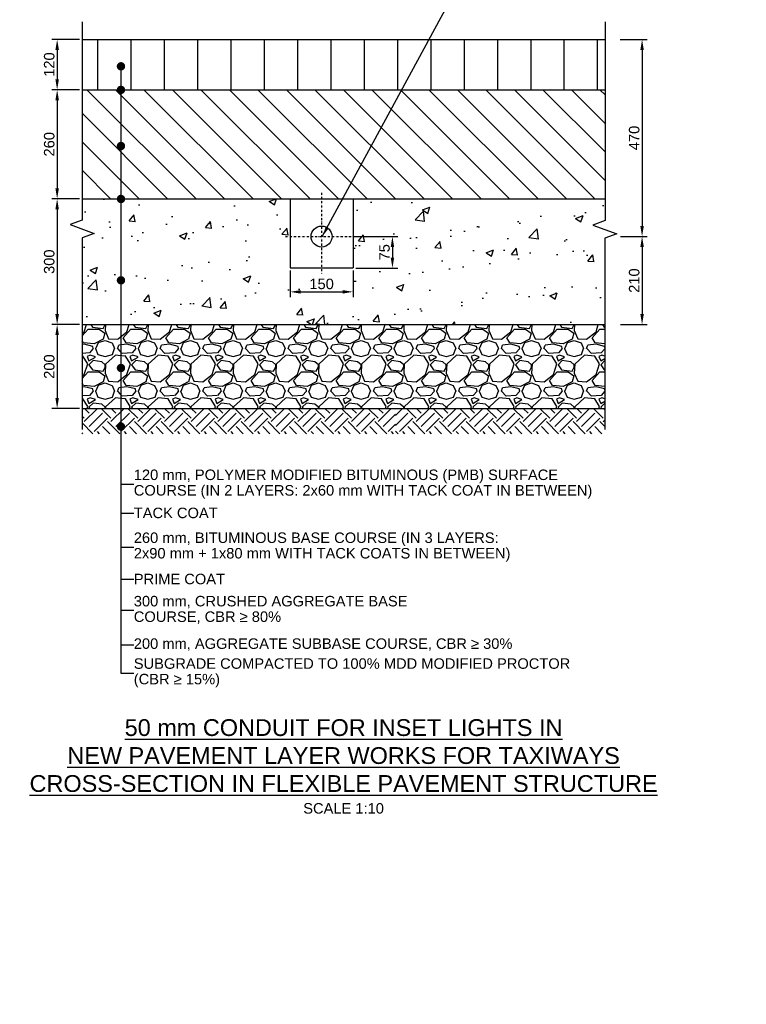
# Model space of a CAD drawing. Header units: metres. Extents: x -4024927 to 10167049, y -539908 to 13839353.
# Tile 81 of 211: x 1406684 to 1408415, y -165389 to -163041. Entities that reach past the tile are written whole.
import ezdxf
from ezdxf import colors
from ezdxf.entities.mleader import LeaderData, LeaderLine
from ezdxf.math import Vec2, Vec3

# ---------------------------------------------------------------- set-up
doc = ezdxf.new("R2010")
doc.units = ezdxf.units.M
for name, pattern in [('ACAD_ISO09W100', [45, 24, -3, 6, -3, 6, -3]), ('B-3-E-AF21$0$DASHDOT', [1, 0.5, -0.25, 0, -0.25]), ('CONTIUOUS', [0])]:
    doc.linetypes.add(name, pattern=pattern)
for name, color, linetype in [('B-3-E-AF09$0$e-anno-daro', 40, 'Continuous'), ('B-3-E-AF09$0$e-anno-t175', 214, 'Continuous'), ('B-ANNO-DIMN', 2, 'Continuous'), ('B-AREA', 210, 'ACAD_ISO09W100'), ('B-HATH-TYP2', 20, 'Continuous'), ('B-HATH-TYP4', 4, 'Continuous'), ('B-PLIN', 3, 'Continuous'), ('C-ANNO-GENF-TEXT-N_25', 2, 'Continuous'), ('C-ROAD-SHAP-PATT-NEW', 7, 'Continuous'), ('EL-AGLI-EQUP-PAPI-N-RefEdit0', 1, 'CONTIUOUS'), ('V-PTOS-CL', 1, 'Continuous')]:
    doc.layers.add(name, color=color, linetype=linetype)
doc.styles.add('Arial', font='arial.ttf')
doc.styles.add('B-3-E-AF09$0$E175', font='verdana.ttf', dxfattribs={"height": 400.001})
doc.styles.add('B-3-E-AF09$0$L100', font='arial.ttf')
doc.styles.get("Standard").update_dxf_attribs({"font": 'arial.ttf'})
doc.dimstyles.new('B-3-E-AF09$0$E-DETAIL', dxfattribs={"dimtxt": 200, "dimasz": 175, "dimexe": 0.18, "dimexo": 0.5, "dimgap": 50, "dimtad": 1, "dimdec": 0, "dimlfac": 0.1, "dimzin": 0, "dimdsep": 46, "dimtxsty": 'B-3-E-AF09$0$L100', "dimcen": 0, "dimadec": 0, "dimazin": 0, "dimtfac": 1, "dimtdec": 0, "dimtofl": 0, "dimtmove": 2, "dimatfit": 3, "dimfxl": 1, "dimtolj": 1, "dimtzin": 0, "dimarcsym": 0})
doc.dimstyles.new('ISO-25', dxfattribs={"dimscale": 10, "dimtxt": 2.5, "dimasz": 2.5, "dimexe": 1.25, "dimexo": 0.625, "dimtad": 1, "dimdec": 1, "dimtxsty": 'Standard', "dimcen": 2.5, "dimadec": 0, "dimazin": 0, "dimtfac": 1, "dimtdec": 1, "dimtmove": 0, "dimatfit": 3, "dimfxl": 1, "dimarcsym": 0})
pattern_1 = [(228.0127875, (1457861.832, 167288.511), (-812.80000006, -914.39999994), [13.668858, -1353.219346]), (184.969741, (1457852.688, 167278.3508), (1219.19999952, 101.60000579), [23.45619, -2322.161956]), (132.510447, (1457829.32, 167276.319), (1016.00000043, -1117.59999961), [16.53926, -1637.388912]), (267.273689, (1457789.696, 167250.919), (101.60000021, 2031.99999999), [21.36018, -2114.657497]), (292.8336542, (1457788.68, 167229.583), (-508.00000004, 1219.19999998), [20.945348, -2073.59231]), (357.273689, (1457796.808, 167210.279), (-2031.99999999, 101.60000021), [21.36018, -2114.657497]), (37.6942405, (1457818.144, 167209.2628), (-1320.79999994, -1016.000000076), [28.247746, -2796.524613]), (72.2553284, (1457840.496, 167226.5348), (711.20000019, 2235.19999994), [26.66878, -2640.210264]), (121.4295656, (1457848.624, 167251.935), (-812.800000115, 1320.79999993), [21.43252, -2121.821828]), (175.2363583, (1457837.448, 167270.223), (1117.59999998, -101.60000018), [24.46853, -1198.957478]), (222.3974378, (1457813.064, 167272.2548), (-1219.19999996, -1117.600000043), [31.643117, -3132.6709]), (138.8140748, (1457890.28, 167249.903), (-711.19999996, 609.60000005), [10.800182, -1069.222633]), (171.4692344, (1457882.152, 167257.015), (1320.800000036, -203.19999977), [20.54728, -2034.18556]), (225, (1457861.83, 167260.06), (-1e-14, -101.6), [14.368374, -129.315724]), (203.1985905, (1457854.72, 167272.255), (508, 203.19999996), [7.737653, -766.024895]), (291.8014095, (1457847.608, 167269.207), (-101.6, 304.8), [10.942625, -536.19012]), (30.9637565, (1457851.672, 167259.047), (304.8, 203.2), [17.772786, -574.651926]), (161.565051, (1457866.912, 167268.19), (203.2, -101.6), [12.851486, -308.435925]), (16.3895403, (1457788.68, 167269.207), (1016, 304.8), [18.00352, -1782.353067]), (70.346176, (1457805.952, 167274.287), (-406.40000004, -1117.59999999), [15.103958, -1495.288627]), (293.1985905, (1457866.912, 167288.511), (-203.19999996, 508), [15.475204, -758.287344]), (343.6104597, (1457873.008, 167274.287), (-1016.00000002, 304.79999993), [18.00352, -1782.353067]), (339.4439548, (1457788.68, 167206.215), (-508, 203.2), [17.361408, -850.709373]), (294.7751406, (1457804.936, 167200.119), (-508.0000006, 1117.59999973), [14.546885, -1440.143735]), (66.8014095, (1457867.928, 167186.911), (203.19999997, 508), [15.475204, -758.287344]), (17.3540246, (1457874.024, 167201.135), (-1320.79999997, -406.40000009), [17.03131, -1686.09504]), (69.4439548, (1457818.144, 167186.911), (-203.2, -508), [8.680704, -859.390077]), (101.3099325, (1457861.832, 167186.91), (-101.6, 406.4), [5.180584, -512.8798]), (165.9637565, (1457860.816, 167191.99), (304.8, -101.6), [20.945348, -397.962184]), (186.009006, (1457840.496, 167197.071), (1015.999999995, 101.60000005), [19.41068, -1921.654595]), (303.690068, (1457851.672, 167249.903), (-101.6, 203.2), [14.652955, -351.671054]), (353.1572266, (1457859.8, 167237.7108), (1727.20000001, -203.19999991), [25.58227, -2532.640363]), (60.945396, (1457885.2, 167234.663), (-406.4, -711.2), [10.46033, -1035.575693]), (90, (1457890.28, 167243.81), (-101.6, 101.6), [6.096, -95.504]), (120.2564372, (1457838.464, 167200.119), (406.39999995, -711.20000003), [14.114678, -1397.35763]), (48.0127875, (1457831.352, 167212.311), (812.80000007, 914.39999994), [27.337715, -1339.550488]), (0, (1457849.64, 167232.63), (101.6, 101.6), [26.416, -75.184]), (325.3048465, (1457876.056, 167232.631), (1016.00000038, -711.19999945), [16.064382, -1590.37267]), (254.054604, (1457889.264, 167223.487), (-101.6, -406.4), [14.793163, -724.866002]), (207.6459754, (1457885.2, 167209.2628), (-1930.40000007, -1015.999999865), [24.085804, -2384.498577]), (175.4260787, (1457863.864, 167198.0868), (-1320.8, 101.6), [25.481178, -2522.633858])]

# ---------------------------------------------------------------- blocks, each defined once
blk = doc.blocks.new('*D716')
at = {"layer": 'B-ANNO-DIMN', "color": 0, "lineweight": -2, "transparency": 16777216}
for p, q in [((1406826.5, -163088.4), (1406760.8, -163088.4)), ((1406773.3, -163113.4), (1406773.3, -163183.4)), ((1406826.5, -163208.4), (1406760.8, -163208.4))]:
    blk.add_line(p, q, dxfattribs=at)
at = {"layer": 'B-ANNO-DIMN', "color": 0, "transparency": 16777216}
for points in [[(1406769.1, -163113.4), (1406777.5, -163113.4), (1406773.3, -163088.4)], [(1406769.1, -163183.4), (1406777.5, -163183.4), (1406773.3, -163208.4)]]:
    blk.add_solid(points, dxfattribs=at)
at = {"layer": 'Defpoints', "color": 0, "transparency": 16777216}
for p in [(1406832.8, -163088.4), (1406773.3, -163208.4), (1406832.8, -163208.4)]:
    blk.add_point(p, dxfattribs=at)
at = {"layer": 'B-ANNO-DIMN', "color": 0, "transparency": 16777216, "insert": (1406754.5, -163148.4), "char_height": 25, "attachment_point": 5, "rotation": 90}
blk.add_mtext('120', dxfattribs=at)
blk = doc.blocks.new('*D717')
at = {"layer": 'B-ANNO-DIMN', "color": 0, "lineweight": -2, "transparency": 16777216}
for p, q in [((1406826.5, -163208.4), (1406760.8, -163208.4)), ((1406773.3, -163233.4), (1406773.3, -163443.4)), ((1406826.6, -163468.4), (1406760.8, -163468.4))]:
    blk.add_line(p, q, dxfattribs=at)
at = {"layer": 'B-ANNO-DIMN', "color": 0, "transparency": 16777216}
for points in [[(1406769.1, -163233.4), (1406777.5, -163233.4), (1406773.3, -163208.4)], [(1406769.1, -163443.4), (1406777.5, -163443.4), (1406773.3, -163468.4)]]:
    blk.add_solid(points, dxfattribs=at)
at = {"layer": 'Defpoints', "color": 0, "transparency": 16777216}
for p in [(1406832.8, -163208.4), (1406773.3, -163468.4), (1406832.8, -163468.4)]:
    blk.add_point(p, dxfattribs=at)
at = {"layer": 'B-ANNO-DIMN', "color": 0, "transparency": 16777216, "insert": (1406754.5, -163338.4), "char_height": 25, "attachment_point": 5, "rotation": 90}
blk.add_mtext('260', dxfattribs=at)
blk = doc.blocks.new('*D718')
at = {"layer": 'B-ANNO-DIMN', "color": 0, "lineweight": -2, "transparency": 16777216}
for p, q in [((1406826.6, -163468.4), (1406760.8, -163468.4)), ((1406773.3, -163493.4), (1406773.3, -163743.4)), ((1406826.5, -163768.4), (1406760.8, -163768.4))]:
    blk.add_line(p, q, dxfattribs=at)
at = {"layer": 'B-ANNO-DIMN', "color": 0, "transparency": 16777216}
for points in [[(1406769.1, -163493.4), (1406777.5, -163493.4), (1406773.3, -163468.4)], [(1406769.1, -163743.4), (1406777.5, -163743.4), (1406773.3, -163768.4)]]:
    blk.add_solid(points, dxfattribs=at)
at = {"layer": 'Defpoints', "color": 0, "transparency": 16777216}
for p in [(1406832.8, -163468.4), (1406773.3, -163768.4), (1406832.8, -163768.4)]:
    blk.add_point(p, dxfattribs=at)
at = {"layer": 'B-ANNO-DIMN', "color": 0, "transparency": 16777216, "insert": (1406754.5, -163618.4), "char_height": 25, "attachment_point": 5, "rotation": 90}
blk.add_mtext('300', dxfattribs=at)
blk = doc.blocks.new('*D719')
at = {"layer": 'B-ANNO-DIMN', "color": 0, "lineweight": -2, "transparency": 16777216}
for p, q in [((1406826.6, -163768.4), (1406760.8, -163768.4)), ((1406773.3, -163793.4), (1406773.3, -163943.4)), ((1406826.5, -163968.4), (1406760.8, -163968.4))]:
    blk.add_line(p, q, dxfattribs=at)
at = {"layer": 'B-ANNO-DIMN', "color": 0, "transparency": 16777216}
for points in [[(1406769.1, -163793.4), (1406777.5, -163793.4), (1406773.3, -163768.4)], [(1406769.1, -163943.4), (1406777.5, -163943.4), (1406773.3, -163968.4)]]:
    blk.add_solid(points, dxfattribs=at)
at = {"layer": 'Defpoints', "color": 0, "transparency": 16777216}
for p in [(1406832.8, -163768.4), (1406773.3, -163968.4), (1406832.8, -163968.4)]:
    blk.add_point(p, dxfattribs=at)
at = {"layer": 'B-ANNO-DIMN', "color": 0, "transparency": 16777216, "insert": (1406754.5, -163868.4), "char_height": 25, "width": 61.833, "attachment_point": 5, "rotation": 90}
blk.add_mtext('200', dxfattribs=at)
blk = doc.blocks.new('*D720')
at = {"layer": 'B-ANNO-DIMN', "color": 0, "lineweight": -2, "transparency": 16777216}
for p, q in [((1407328.4, -163639.6), (1407328.4, -163702.7)), ((1407478.4, -163639.6), (1407478.4, -163702.7)), ((1407353.4, -163690.2), (1407453.4, -163690.2))]:
    blk.add_line(p, q, dxfattribs=at)
at = {"layer": 'B-ANNO-DIMN', "color": 0, "transparency": 16777216}
for points in [[(1407353.4, -163686.1), (1407353.4, -163694.4), (1407328.4, -163690.2)], [(1407453.4, -163686.1), (1407453.4, -163694.4), (1407478.4, -163690.2)]]:
    blk.add_solid(points, dxfattribs=at)
at = {"layer": 'Defpoints', "color": 0, "transparency": 16777216}
for p in [(1407328.4, -163633.4), (1407478.4, -163633.4), (1407478.4, -163690.2)]:
    blk.add_point(p, dxfattribs=at)
at = {"layer": 'B-ANNO-DIMN', "color": 0, "transparency": 16777216, "insert": (1407403.4, -163671.5), "char_height": 25, "attachment_point": 5}
blk.add_mtext('150', dxfattribs=at)
blk = doc.blocks.new('*D721')
at = {"layer": 'B-ANNO-DIMN', "color": 0, "lineweight": -2, "transparency": 16777216}
for p, q in [((1408115.4, -163558.4), (1408179.4, -163558.4)), ((1408166.9, -163583.4), (1408166.9, -163743.4)), ((1408115.2, -163768.4), (1408179.4, -163768.4))]:
    blk.add_line(p, q, dxfattribs=at)
at = {"layer": 'B-ANNO-DIMN', "color": 0, "transparency": 16777216}
for points in [[(1408162.8, -163583.4), (1408171.1, -163583.4), (1408166.9, -163558.4)], [(1408162.8, -163743.4), (1408171.1, -163743.4), (1408166.9, -163768.4)]]:
    blk.add_solid(points, dxfattribs=at)
at = {"layer": 'Defpoints', "color": 0, "transparency": 16777216}
for p in [(1408109.1, -163558.4), (1408108.9, -163768.4), (1408166.9, -163768.4)]:
    blk.add_point(p, dxfattribs=at)
at = {"layer": 'B-ANNO-DIMN', "color": 0, "transparency": 16777216, "insert": (1408148.2, -163663.4), "char_height": 25, "attachment_point": 5, "rotation": 90}
blk.add_mtext('210', dxfattribs=at)
blk = doc.blocks.new('*D734')
at = {"layer": 'B-ANNO-DIMN', "color": 0, "lineweight": -2, "transparency": 16777216}
for p, q in [((1408114.9, -163088.4), (1408179.4, -163088.4)), ((1408166.9, -163113.4), (1408166.9, -163533.4)), ((1408115.4, -163558.4), (1408179.4, -163558.4))]:
    blk.add_line(p, q, dxfattribs=at)
at = {"layer": 'B-ANNO-DIMN', "color": 0, "transparency": 16777216}
for points in [[(1408162.8, -163113.4), (1408171.1, -163113.4), (1408166.9, -163088.4)], [(1408162.8, -163533.4), (1408171.1, -163533.4), (1408166.9, -163558.4)]]:
    blk.add_solid(points, dxfattribs=at)
at = {"layer": 'Defpoints', "color": 0, "transparency": 16777216}
for p in [(1408108.7, -163088.4), (1408109.1, -163558.4), (1408166.9, -163558.4)]:
    blk.add_point(p, dxfattribs=at)
at = {"layer": 'B-ANNO-DIMN', "color": 0, "transparency": 16777216, "insert": (1408148.2, -163323.4), "char_height": 25, "attachment_point": 5, "rotation": 90}
blk.add_mtext('470', dxfattribs=at)
blk = doc.blocks.new('*D742')
at = {"layer": 'B-ANNO-DIMN', "color": 0, "lineweight": -2, "transparency": 16777216}
for p, q in [((1407484.6, -163558.4), (1407584.6, -163558.4)), ((1407572.1, -163583.4), (1407572.1, -163608.4)), ((1407484.6, -163633.4), (1407584.6, -163633.4))]:
    blk.add_line(p, q, dxfattribs=at)
at = {"layer": 'B-ANNO-DIMN', "color": 0, "transparency": 16777216}
for points in [[(1407568, -163583.4), (1407576.3, -163583.4), (1407572.1, -163558.4)], [(1407568, -163608.4), (1407576.3, -163608.4), (1407572.1, -163633.4)]]:
    blk.add_solid(points, dxfattribs=at)
at = {"layer": 'Defpoints', "color": 0, "transparency": 16777216}
for p in [(1407478.4, -163558.4), (1407478.4, -163633.4), (1407572.1, -163633.4)]:
    blk.add_point(p, dxfattribs=at)
at = {"layer": 'B-ANNO-DIMN', "color": 0, "transparency": 16777216, "insert": (1407553.4, -163595.9), "char_height": 25, "attachment_point": 5, "rotation": 90}
blk.add_mtext('75', dxfattribs=at)
blk = doc.blocks.new('_Dot')
at = {"color": 0, "linetype": 'ByBlock', "lineweight": -2}
blk.add_line((-0.5, 0), (-1, 0), dxfattribs=at)
at = {"color": 0, "linetype": 'ByBlock', "const_width": 0.5}
blk.add_lwpolyline([(-0.25, 0, 1), (0.25, 0, 1)], format="xyb", close=True, dxfattribs=at)

msp = doc.modelspace()

# ---------------------------------------------------------------- hatches: boundary and pattern name
at = {"layer": 'B-HATH-TYP2'}
h = msp.add_hatch(dxfattribs=at)
h.set_pattern_fill('ANSI31', color=252, scale=384, angle=90, style=0)
h.set_pattern_definition([(135, (1406832.78, -163468.37), (-33.9411, -33.9411), [])])
h.paths.add_polyline_path([(1408078.67, -163208.37), (1406918.56, -163208.37), (1406918.56, -163226.15, -0.414921), (1406924.79, -163232.37, -0.4146042), (1406918.55, -163238.59), (1406918.53, -163391.88, -0.4145593), (1406924.75, -163398.11, -0.4142425), (1406918.52, -163404.32), (1406918.51, -163468.37), (1408078.69, -163468.37)])
h.paths.add_polyline_path([(1406918.55, -163238.59, -0.413823), (1406912.35, -163232.37, -0.4135065), (1406918.56, -163226.15), (1406918.56, -163208.37), (1406832.78, -163208.37), (1406832.81, -163468.37), (1406918.51, -163468.37), (1406918.52, -163404.32, -0.4141846), (1406912.31, -163398.1, -0.4138679), (1406918.53, -163391.88)])
at = {"layer": 'B-HATH-TYP4'}
h = msp.add_hatch(dxfattribs=at)
h.set_pattern_fill('EARTH', color=252, scale=180, angle=45, style=0)
h.set_pattern_definition([(45, (1423153.48, -166123.68), (7e-15, 63.63961), [45, -45]), (45, (1423141.55, -166111.745), (7e-15, 63.63961), [45, -45]), (45, (1423129.616, -166099.813), (7e-15, 63.63961), [45, -45]), (135, (1423129.616, -166091.86), (-63.63961, 1e-14), [45, -45]), (135, (1423141.55, -166079.926), (-63.63961, 1e-14), [45, -45]), (135, (1423153.48, -166067.993), (-63.63961, 1e-14), [45, -45])])
h.paths.add_polyline_path([(1407579.7, -163968.37), (1406832.78, -163968.36), (1406832.78, -164028.36), (1407579.7, -164028.37)])
h = msp.add_hatch(dxfattribs=at)
h.set_pattern_fill('EARTH', color=252, scale=180, angle=45, style=0)
h.set_pattern_definition([(45, (1423753.48, -166123.68), (7e-15, 63.63961), [45, -45]), (45, (1423741.55, -166111.745), (7e-15, 63.63961), [45, -45]), (45, (1423729.616, -166099.813), (7e-15, 63.63961), [45, -45]), (135, (1423729.616, -166091.86), (-63.63961, 1e-14), [45, -45]), (135, (1423741.55, -166079.926), (-63.63961, 1e-14), [45, -45]), (135, (1423753.48, -166067.993), (-63.63961, 1e-14), [45, -45])])
h.paths.add_polyline_path([(1408078.06, -163968.38), (1407579.7, -163968.37), (1407579.7, -164028.37), (1408078.06, -164028.38)])
at = {"layer": 'C-ROAD-SHAP-PATT-NEW', "linetype": 'Continuous', "lineweight": -3}
h = msp.add_hatch(dxfattribs=at)
h.set_pattern_fill('ANSI31', color=252, scale=25, angle=45, style=0)
h.set_pattern_definition([(90, (1457749.72, 167187.31), (-79.375, 0), [])])
h.paths.add_polyline_path([(1408078.65, -163088.37), (1406832.77, -163088.37), (1406832.78, -163208.37), (1406918.56, -163208.37), (1406918.57, -163172.95, -0.4143719), (1406912.35, -163166.73, -1), (1406924.79, -163166.74, -0.4140552), (1406918.57, -163172.95), (1406918.56, -163208.37), (1408078.67, -163208.37)])
h = msp.add_hatch(dxfattribs=at)
h.set_pattern_fill('AR-CONC', color=252, style=0)
h.set_pattern_definition([(50, (1457788.68, 167187.11), (182.18467, -15.939086), [19.05, -209.55]), (355, (1457788.68, 167187.11), (-35.24342, 191.05685), [15.24, -167.64058]), (100.451445, (1457803.86, 167185.78), (146.94125, 175.11775), [16.19001, -178.09024]), (46.1842, (1457788.68, 167237.9), (271.07904, -42.04233), [28.575, -314.325]), (96.63556, (1457811.27, 167234.4), (237.40413, 247.42612), [24.28502, -267.1356]), (351.18415, (1457788.68, 167237.9), (237.40413, 247.42612), [22.85997, -251.45973]), (21, (1457814.08, 167225.21), (151.61439, -102.2652), [19.05, -209.55]), (326, (1457814.08, 167225.21), (61.80203, 184.18797), [15.24, -167.64]), (71.451445, (1457826.71, 167216.69), (213.41642, 81.92277), [16.19001, -178.08994]), (37.5, (1457788.68, 167187.11), (3.088603, 84.555039), [0, -165.608, 0, -170.18, 0, -168.275]), (7.5, (1457788.68, 167187.11), (66.819663, 100.180575), [0, -97.028, 0, -161.798, 0, -64.135]), (327.5, (1457732.04, 167187.11), (135.590595, -5.728744), [0, -63.5, 0, -198.12, 0, -262.89]), (317.5, (1457706.64, 167187.11), (148.12918, 25.42649), [0, -82.55, 0, -131.572, 0, -186.69])])
edge = h.paths.add_edge_path()
edge.add_arc((1406918.48, -163544.37), 6.22, 179.95885, 270.21694, ccw=False)
edge.add_arc((1406918.48, -163544.37), 6.22, 89.76271, 179.95885, ccw=False)
edge.add_line((1406918.5, -163538.15), (1406918.51, -163468.37))
edge.add_line((1406918.51, -163468.37), (1406832.81, -163468.37))
edge.add_line((1406832.81, -163468.37), (1406832.82, -163519.31))
edge.add_line((1406832.82, -163519.31), (1406803.97, -163529.81))
edge.add_line((1406803.97, -163529.81), (1406861.67, -163550.8))
edge.add_line((1406861.67, -163550.8), (1406832.82, -163561.31))
edge.add_line((1406832.82, -163561.31), (1406832.8, -163768.37))
edge.add_line((1406832.8, -163768.37), (1406918.46, -163768.37))
edge.add_line((1406918.46, -163768.37), (1406918.5, -163550.59))
edge = h.paths.add_edge_path()
edge.add_line((1407478.38, -163468.37), (1407478.38, -163633.37))
edge.add_line((1407478.38, -163633.37), (1407328.38, -163633.37))
edge.add_line((1407328.38, -163633.37), (1407328.38, -163468.37))
edge.add_line((1407328.38, -163468.37), (1406918.51, -163468.37))
edge.add_line((1406918.51, -163468.37), (1406918.5, -163538.15))
edge.add_arc((1406918.48, -163544.37), 6.22, -0.04115, 89.76271, ccw=False)
edge.add_arc((1406918.48, -163544.37), 6.22, 270.21694, 359.95885, ccw=False)
edge.add_line((1406918.5, -163550.59), (1406918.46, -163768.37))
edge.add_line((1406918.46, -163768.37), (1408078.08, -163768.37))
edge.add_line((1408078.08, -163768.37), (1408078.69, -163468.37))
edge.add_line((1408078.69, -163468.37), (1407478.38, -163468.37))
h = msp.add_hatch(dxfattribs=at)
h.set_pattern_fill('GRAVEL', color=252, scale=4, style=0)
h.set_pattern_definition(pattern_1)
h.paths.add_polyline_path([(1406918.44, -163768.37), (1406832.8, -163768.37), (1406832.78, -163968.37), (1406918.4, -163968.37), (1406918.42, -163870.73, -0.4162483), (1406912.16, -163864.51, -0.4159441), (1406918.42, -163858.29)])
h = msp.add_hatch(dxfattribs=at)
h.set_pattern_fill('GRAVEL', color=252, scale=4, style=0)
h.set_pattern_definition(pattern_1)
h.paths.add_polyline_path([(1408078.09, -163768.37), (1406918.44, -163768.37), (1406918.42, -163858.29, -0.4124852), (1406924.6, -163864.52, -0.4121817), (1406918.42, -163870.73), (1406918.4, -163968.37), (1408078.07, -163968.37)])

# ---------------------------------------------------------------- linework, layer by layer
at = {"layer": 'B-AREA', "color": 3, "linetype": 'Continuous'}
for p, q in [((1406832.82, -163519.31), (1406803.97, -163529.81)), ((1406803.97, -163529.81), (1406861.67, -163550.8)), ((1408049.25, -163530.89), (1408106.95, -163551.89)), ((1406861.67, -163550.8), (1406832.82, -163561.31)), ((1408106.95, -163551.89), (1408078.1, -163562.39))]:
    msp.add_line(p, q, dxfattribs=at)
for points in [[(1406832.76, -163046.37), (1406832.82, -163519.31)], [(1408078.65, -163046.38), (1408078.7, -163520.17), (1408049.25, -163530.89)], [(1406832.82, -163561.31), (1406832.78, -164018.37)], [(1408078.1, -163562.39), (1408078.06, -164018.37)]]:
    msp.add_lwpolyline(points, dxfattribs=at)
at = {"layer": 'B-PLIN', "color": 3}
for points in [[(1406832.77, -163088.37), (1408078.65, -163088.37)], [(1406832.77, -163208.37), (1408078.65, -163208.37)], [(1406832.77, -163468.37), (1408078.65, -163468.37)], [(1406832.77, -163768.37), (1408078.65, -163768.37)], [(1406832.77, -163968.37), (1408078.65, -163968.37)]]:
    msp.add_lwpolyline(points, dxfattribs=at)
at = {"layer": 'EL-AGLI-EQUP-PAPI-N-RefEdit0'}
msp.add_arc((3071061.1, 6743365.78), 7095987.63, 260.537675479, 260.537675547, dxfattribs=at)
at = {"layer": 'V-PTOS-CL', "linetype": 'B-3-E-AF21$0$DASHDOT', "ltscale": 10}
for p, q in [((1407403.38, -163453.99), (1407403.38, -163646.78)), ((1407317.3, -163558.37), (1407492.81, -163558.37))]:
    msp.add_line(p, q, dxfattribs=at)
at = {"layer": 'V-PTOS-CL', "ltscale": 0.5}
for p, q in [((1407328.38, -163468.37), (1407328.38, -163633.37)), ((1407328.38, -163468.37), (1407478.38, -163468.37)), ((1407478.38, -163468.37), (1407478.38, -163633.37)), ((1407328.38, -163633.37), (1407478.38, -163633.37))]:
    msp.add_line(p, q, dxfattribs=at)
msp.add_circle((1407403.38, -163558.37), 25, dxfattribs=at)

# ---------------------------------------------------------------- texts
at = {"layer": 'B-3-E-AF09$0$e-anno-t175', "color": 3, "linetype": 'Continuous', "insert": (1407455.71, -164821.68), "char_height": 50, "width": 1975.0515, "attachment_point": 5, "style": 'B-3-E-AF09$0$E175'}
msp.add_mtext('{\\fArial|b0|i0|c0|p34;\\H0.8x;\\L50 mm CONDUIT FOR INSET LIGHTS IN\\PNEW PAVEMENT LAYER WORKS FOR TAXIWAYS\\PCROSS-SECTION IN FLEXIBLE PAVEMENT STRUCTURE\\H1.25x;\\P\\H0.5x;\\l\\C2;SCALE 1:10}', dxfattribs=at)

# ---------------------------------------------------------------- dimensions: what is measured, and where the dimension line sits
at = {"layer": 'B-ANNO-DIMN', "color": 2}
for base, p1, p2, picture, middle in [((1406773.29, -163208.37), (1406832.77, -163088.37), (1406832.78, -163208.37), '*D716', (1406754.54, -163148.37)), ((1408166.92, -163558.37), (1408108.67, -163088.37), (1408109.12, -163558.37), '*D734', (1408148.17, -163323.37)), ((1406773.29, -163468.37), (1406832.78, -163208.37), (1406832.81, -163468.37), '*D717', (1406754.54, -163338.37)), ((1406773.29, -163768.37), (1406832.81, -163468.37), (1406832.77, -163768.37), '*D718', (1406754.54, -163618.37)), ((1407572.13, -163633.37), (1407478.38, -163558.37), (1407478.38, -163633.37), '*D742', (1407553.38, -163595.87)), ((1408166.92, -163768.37), (1408109.12, -163558.37), (1408108.92, -163768.37), '*D721', (1408148.17, -163663.37)), ((1406773.29, -163968.37), (1406832.8, -163768.37), (1406832.78, -163968.37), '*D719', (1406754.54, -163868.37))]:
    dim = msp.add_linear_dim(base=base, p1=p1, p2=p2, angle=90, dimstyle='ISO-25', override={"dimscale": 10}, dxfattribs=at)
    dim.commit()
    dim.dimension.update_dxf_attribs({"geometry": picture, "text_midpoint": middle})
dim = msp.add_linear_dim(base=(1407478.38, -163690.23), p1=(1407328.38, -163633.37), p2=(1407478.38, -163633.37), dimstyle='ISO-25', override={"dimscale": 10}, dxfattribs=at)
dim.commit()
dim.dimension.update_dxf_attribs({"geometry": '*D720', "text_midpoint": (1407403.38, -163671.48)})

# ---------------------------------------------------------------- leaders
at = {"layer": 'B-3-E-AF09$0$e-anno-daro', "color": 2, "linetype": 'Continuous'}
msp.add_leader([(1407405.06, -163558.37, 132.19), (1407735.84, -162946.82, 132.19), (1407634.66, -162946.82, 132.19)], dimstyle='B-3-E-AF09$0$E-DETAIL', override={"dimscale": 10, "dimasz": 2.5}, dxfattribs=at)
at = {"layer": 'C-ANNO-GENF-TEXT-N_25'}
ml = msp.add_multileader_mtext('Standard', dxfattribs=at)
ml.set_content('120 mm, POLYMER MODIFIED BITUMINOUS (PMB) SURFACE\\PCOURSE (IN 2 LAYERS: 2x60 mm WITH TACK COAT IN BETWEEN)', color=256, style='Arial')
ml.set_leader_properties(color=256)
ml.set_arrow_properties(name='DOT')
ml.build(insert=Vec2(0, 0))
ml.multileader.update_dxf_attribs({"text_left_attachment_type": 2, "text_right_attachment_type": 2, "dogleg_length": 0.36, "arrow_head_size": 20})
ctx = ml.context
ctx.base_point, ctx.char_height, ctx.arrow_head_size, ctx.landing_gap_size, ctx.plane_origin = Vec3(1406955.82, -164148.95), 25, 20, 0.09, Vec3(1406925.37, -163152.51)
ctx.left_attachment, ctx.right_attachment = 2, 2
notes = []
notes.append((ctx, [(0, (1, 1, 0), (1406925.37, -164148.95), (1, 0), 30.45, [(0, [(1406925.37, -163152.51)], 0, [])])]))
ctx.mtext.insert, ctx.mtext.line_spacing_factor, ctx.mtext.flow_direction = Vec3(1406955.91, -164113.86), 0.888, 5
ml = msp.add_multileader_mtext('Standard', dxfattribs=at)
ml.set_content('TACK COAT', color=256, style='Arial')
ml.set_leader_properties(color=256)
ml.set_arrow_properties(name='DOT')
ml.build(insert=Vec2(0, 0))
ml.multileader.update_dxf_attribs({"text_left_attachment_type": 2, "text_right_attachment_type": 2, "dogleg_length": 0.36, "arrow_head_size": 20})
ctx = ml.context
ctx.base_point, ctx.char_height, ctx.arrow_head_size, ctx.landing_gap_size, ctx.plane_origin = Vec3(1406955.82, -164217.66), 25, 20, 0.09, Vec3(1406925.37, -163252.51)
ctx.left_attachment, ctx.right_attachment = 2, 2
notes.append((ctx, [(0, (1, 1, 0), (1406925.37, -164217.66), (1, 0), 30.45, [(0, [(1406925.37, -163208.75)], 0, [])])]))
ctx.mtext.insert, ctx.mtext.line_spacing_factor, ctx.mtext.flow_direction = Vec3(1406955.91, -164204.72), 0.888, 5
ml = msp.add_multileader_mtext('Standard', dxfattribs=at)
ml.set_content('260 mm, BITUMINOUS BASE COURSE (IN 3 LAYERS: \\P2x90 mm + 1x80 mm WITH TACK COATS IN BETWEEN)', color=256, style='Arial')
ml.set_leader_properties(color=256)
ml.set_arrow_properties(name='DOT')
ml.build(insert=Vec2(0, 0))
ml.multileader.update_dxf_attribs({"text_left_attachment_type": 2, "text_right_attachment_type": 2, "dogleg_length": 0.36, "arrow_head_size": 20})
ctx = ml.context
ctx.base_point, ctx.char_height, ctx.arrow_head_size, ctx.landing_gap_size, ctx.plane_origin = Vec3(1406955.82, -164298.95), 25, 20, 0.09, Vec3(1406925.37, -163102.51)
ctx.left_attachment, ctx.right_attachment = 2, 2
notes.append((ctx, [(0, (1, 1, 0), (1406925.37, -164298.95), (1, 0), 30.45, [(0, [(1406925.37, -163342.58)], 0, [])])]))
ctx.mtext.insert, ctx.mtext.width, ctx.mtext.line_spacing_factor, ctx.mtext.flow_direction = Vec3(1406955.91, -164263.86), 1076.7028, 0.888, 5
ml = msp.add_multileader_mtext('Standard', dxfattribs=at)
ml.set_content('PRIME COAT', color=256, style='Arial')
ml.set_leader_properties(color=256)
ml.set_arrow_properties(name='DOT')
ml.build(insert=Vec2(0, 0))
ml.multileader.update_dxf_attribs({"text_left_attachment_type": 2, "text_right_attachment_type": 2, "dogleg_length": 0.36, "arrow_head_size": 20})
ctx = ml.context
ctx.base_point, ctx.char_height, ctx.arrow_head_size, ctx.landing_gap_size, ctx.plane_origin = Vec3(1406955.82, -164375.23), 25, 20, 0.09, Vec3(1406925.37, -163102.51)
ctx.left_attachment, ctx.right_attachment = 2, 2
notes.append((ctx, [(0, (1, 1, 0), (1406925.37, -164375.23), (1, 0), 30.45, [(0, [(1406925.37, -163468.75)], 0, [])])]))
ctx.mtext.insert, ctx.mtext.line_spacing_factor, ctx.mtext.flow_direction = Vec3(1406955.91, -164362.29), 0.888, 5
ml = msp.add_multileader_mtext('Standard', dxfattribs=at)
ml.set_content('300 mm, CRUSHED AGGREGATE BASE  \\PCOURSE, CBR ≥ 80%', color=256, style='Arial')
ml.set_leader_properties(color=256)
ml.set_arrow_properties(name='DOT')
ml.build(insert=Vec2(0, 0))
ml.multileader.update_dxf_attribs({"text_left_attachment_type": 2, "text_right_attachment_type": 2, "dogleg_length": 0.36, "arrow_head_size": 20})
ctx = ml.context
ctx.base_point, ctx.char_height, ctx.arrow_head_size, ctx.landing_gap_size, ctx.plane_origin = Vec3(1406955.82, -164448.95), 25, 20, 0.09, Vec3(1406925.37, -163202.51)
ctx.left_attachment, ctx.right_attachment = 2, 2
notes.append((ctx, [(0, (1, 1, 0), (1406925.37, -164448.95), (1, 0), 30.45, [(0, [(1406925.37, -163662.76)], 0, [])])]))
ctx.mtext.insert, ctx.mtext.line_spacing_factor, ctx.mtext.flow_direction = Vec3(1406955.91, -164415.07), 0.888, 5
ml = msp.add_multileader_mtext('Standard', dxfattribs=at)
ml.set_content('200 mm, AGGREGATE SUBBASE COURSE, CBR ≥ 30%', color=256, style='Arial')
ml.set_leader_properties(color=256)
ml.set_arrow_properties(name='DOT')
ml.build(insert=Vec2(0, 0))
ml.multileader.update_dxf_attribs({"text_left_attachment_type": 2, "text_right_attachment_type": 2, "dogleg_length": 0.36, "arrow_head_size": 20})
ctx = ml.context
ctx.base_point, ctx.char_height, ctx.arrow_head_size, ctx.landing_gap_size, ctx.plane_origin = Vec3(1406955.82, -164531.55), 25, 20, 0.09, Vec3(1406925.37, -163252.51)
ctx.left_attachment, ctx.right_attachment = 2, 2
notes.append((ctx, [(0, (1, 1, 0), (1406925.37, -164531.55), (1, 0), 30.45, [(0, [(1406925.37, -163871.81)], 0, [])])]))
ctx.mtext.insert, ctx.mtext.line_spacing_factor, ctx.mtext.flow_direction = Vec3(1406955.91, -164516.36), 0.888, 5
ml = msp.add_multileader_mtext('Standard', dxfattribs=at)
ml.set_content('SUBGRADE COMPACTED TO 100% MDD MODIFIED PROCTOR\\P(CBR ≥ 15%) ', color=256, style='Arial')
ml.set_leader_properties(color=256)
ml.set_arrow_properties(name='DOT')
ml.build(insert=Vec2(0, 0))
ml.multileader.update_dxf_attribs({"text_left_attachment_type": 2, "text_right_attachment_type": 2, "dogleg_length": 0.36, "arrow_head_size": 20})
ctx = ml.context
ctx.base_point, ctx.char_height, ctx.arrow_head_size, ctx.landing_gap_size, ctx.plane_origin = Vec3(1406955.82, -164598.95), 25, 20, 0.09, Vec3(1406925.37, -163302.51)
ctx.left_attachment, ctx.right_attachment = 2, 2
notes.append((ctx, [(0, (1, 1, 0), (1406925.37, -164598.95), (1, 0), 30.45, [(0, [(1406925.37, -164011.4)], 0, [])])]))
ctx.mtext.insert, ctx.mtext.width, ctx.mtext.line_spacing_factor, ctx.mtext.flow_direction = Vec3(1406955.91, -164563.87), 1262.1809, 0.888, 5
for ctx, leaders in notes:
    for number, flags, end, landing, length, lines in leaders:
        leader = LeaderData()
        leader.index, (leader.has_last_leader_line, leader.has_dogleg_vector, leader.attachment_direction) = number, flags
        leader.last_leader_point, leader.dogleg_vector, leader.dogleg_length = Vec3(end), Vec3(landing), length
        for number, points, colour, breaks in lines:
            line = LeaderLine()
            line.index, line.vertices, line.color, line.breaks = number, Vec3.list(points), colors.encode_raw_color(colour), breaks
            leader.lines.append(line)
        ctx.leaders.append(leader)

doc.saveas('drawing.dxf')
